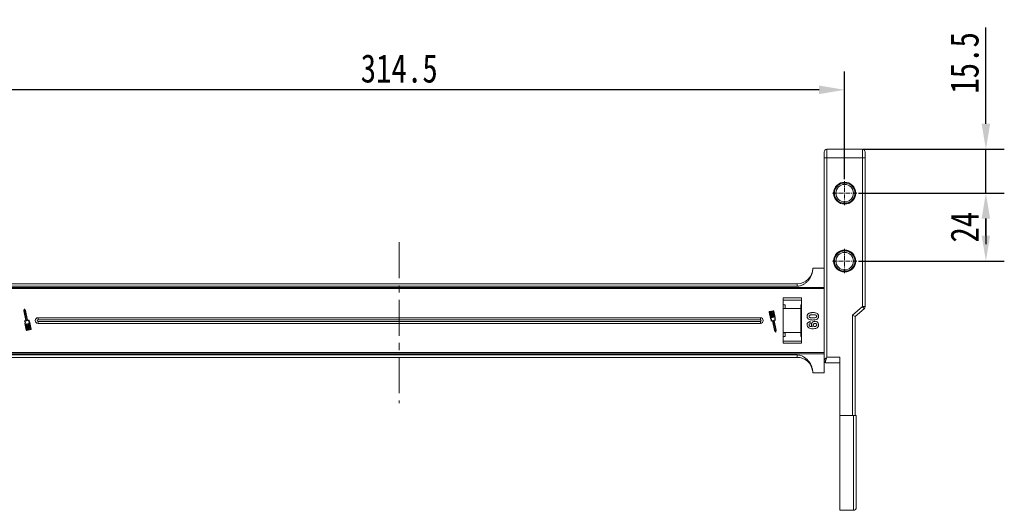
# Model space of a CAD drawing. Header units: millimetres. Extents: x -956 to 636, y -192 to 923.
# Tile 5 of 75: x -767 to -419, y 421 to 594. Entities that reach past the tile are written whole.
import ezdxf

# ---------------------------------------------------------------- set-up
doc = ezdxf.new("R2010")
doc.units = ezdxf.units.MM
doc.linetypes.add('CENTER', pattern=[0.6, 0.375, -0.075, 0.075, -0.075])
doc.linetypes.add('CENTERX2', pattern=[20.32, 12.7, -2.54, 2.54, -2.54])
doc.styles.get("Standard").update_dxf_attribs({"font": '仿宋_GB2312.ttf', "width": 0.8})
doc.dimstyles.new('副本 ISO-45.1', dxfattribs={"dimtxt": 10, "dimasz": 9, "dimexe": 6.5, "dimexo": 0.625, "dimgap": 2.5, "dimtad": 1, "dimdsep": 46, "dimtxsty": 'Standard', "dimcen": 2.5, "dimadec": 0, "dimazin": 0, "dimtfac": 1, "dimtmove": 0, "dimatfit": 3, "dimfxl": 0, "dimarcsym": 0})

# ---------------------------------------------------------------- blocks, each defined once
blk = doc.blocks.new('*D3286')
at = {"color": 0, "lineweight": -2}
for p, q in [((-470.53, 532.63), (-419.09, 532.63)), ((-425.59, 517.63), (-425.59, 523.63)), ((-470.53, 508.63), (-419.09, 508.63))]:
    blk.add_line(p, q, dxfattribs=at)
at = {"color": 0, "lineweight": 9}
for points in [[(-427.09, 523.63), (-424.09, 523.63), (-425.59, 532.63)], [(-427.09, 517.63), (-424.09, 517.63), (-425.59, 508.63)]]:
    blk.add_solid(points, dxfattribs=at)
at = {"layer": 'Defpoints', "color": 0, "lineweight": 9}
for p in [(-471.16, 532.63), (-425.59, 532.63), (-471.16, 508.63)]:
    blk.add_point(p, dxfattribs=at)
at = {"color": 0, "lineweight": 9, "insert": (-433.09, 520.63), "char_height": 10, "attachment_point": 5, "rotation": 90}
blk.add_mtext('24', dxfattribs=at)
blk = doc.blocks.new('*D3287')
at = {"color": 0, "lineweight": -2}
for p, q in [((-425.59, 557.13), (-425.59, 591.11)), ((-468.89, 548.13), (-419.09, 548.13)), ((-425.59, 532.63), (-425.59, 548.13)), ((-470.53, 532.63), (-419.09, 532.63)), ((-425.59, 523.63), (-425.59, 514.63))]:
    blk.add_line(p, q, dxfattribs=at)
at = {"color": 0, "lineweight": 9}
for points in [[(-427.09, 557.13), (-424.09, 557.13), (-425.59, 548.13)], [(-427.09, 523.63), (-424.09, 523.63), (-425.59, 532.63)]]:
    blk.add_solid(points, dxfattribs=at)
at = {"layer": 'Defpoints', "color": 0, "lineweight": 9}
for p in [(-469.51, 548.13), (-425.59, 548.13), (-471.16, 532.63)]:
    blk.add_point(p, dxfattribs=at)
at = {"color": 0, "lineweight": 9, "insert": (-433.09, 578.62), "char_height": 10, "attachment_point": 5, "rotation": 90}
blk.add_mtext('15.5', dxfattribs=at)
blk = doc.blocks.new('*D3288')
at = {"color": 0, "lineweight": -2}
for p, q in [((-789.95, 537.54), (-789.95, 575.61)), ((-475.45, 537.54), (-475.45, 575.61)), ((-484.45, 569.11), (-780.95, 569.11))]:
    blk.add_line(p, q, dxfattribs=at)
at = {"color": 0, "lineweight": 9}
for points in [[(-780.95, 570.61), (-780.95, 567.61), (-789.95, 569.11)], [(-484.45, 570.61), (-484.45, 567.61), (-475.45, 569.11)]]:
    blk.add_solid(points, dxfattribs=at)
at = {"layer": 'Defpoints', "color": 0, "lineweight": 9}
for p in [(-789.95, 569.11), (-789.95, 536.92), (-475.45, 536.92)]:
    blk.add_point(p, dxfattribs=at)
at = {"color": 0, "lineweight": 9, "insert": (-632.7, 576.61), "char_height": 10, "attachment_point": 5}
blk.add_mtext('314.5', dxfattribs=at)

msp = doc.modelspace()

# ---------------------------------------------------------------- linework, layer by layer
at = {"color": 7, "linetype": 'Continuous', "lineweight": 15}
for p, q in [((-481.697, 545.129), (-481.697, 548.129)), ((-469.197, 548.129), (-481.697, 548.129)), ((-469.197, 545.129), (-469.197, 548.129)), ((-482.697, 545.129), (-482.697, 473.573)), ((-481.697, 545.129), (-482.697, 545.129)), ((-481.697, 474.692), (-481.697, 545.129)), ((-481.697, 545.129), (-469.197, 545.129)), ((-469.197, 545.129), (-469.197, 492.588)), ((-468.197, 545.129), (-469.197, 545.129)), ((-468.197, 492.588), (-468.197, 545.129)), ((-482.697, 506.129), (-486.697, 506.129)), ((-632.697, 500.629), (-773.197, 500.629)), ((-492.197, 500.629), (-632.697, 500.629)), ((-492.197, 500.629), (-492.197, 499.743)), ((-632.697, 499.336), (-782.697, 499.336)), ((-782.697, 498.917), (-632.697, 498.917)), ((-773.197, 499.743), (-632.697, 499.743)), ((-632.697, 499.743), (-492.197, 499.743)), ((-482.697, 499.336), (-632.697, 499.336)), ((-632.697, 498.917), (-482.697, 498.917)), ((-497.197, 495.629), (-497.197, 479.629)), ((-490.697, 495.629), (-497.197, 495.629)), ((-497.197, 494.879), (-490.697, 494.879)), ((-490.697, 479.629), (-490.697, 495.629)), ((-765.061, 491.617), (-765.179, 491.016)), ((-765.179, 491.016), (-764.467, 487.646)), ((-764.973, 491.459), (-765.059, 491.017)), ((-765.059, 491.017), (-764.328, 487.556)), ((-764.715, 491.09), (-764.973, 491.459)), ((-764.605, 491.138), (-764.956, 491.64)), ((-763.983, 487.629), (-764.715, 491.09)), ((-763.887, 487.739), (-764.605, 491.138)), ((-502.149, 490.625), (-501.667, 488.346)), ((-502.034, 490.649), (-501.56, 488.407)), ((-500.634, 491.125), (-502.013, 490.834)), ((-501.759, 490.767), (-501.989, 490.719)), ((-501.319, 488.685), (-501.759, 490.767)), ((-501.357, 490.852), (-501.644, 490.792)), ((-501.644, 490.792), (-501.204, 488.709)), ((-500.917, 488.77), (-501.357, 490.852)), ((-500.954, 490.937), (-501.242, 490.877)), ((-501.242, 490.877), (-500.802, 488.794)), ((-500.514, 488.855), (-500.954, 490.937)), ((-500.61, 491.01), (-500.839, 490.962)), ((-500.839, 490.962), (-500.399, 488.879)), ((-500.066, 488.722), (-500.54, 490.965)), ((-499.944, 488.711), (-500.425, 490.989)), ((-496.397, 493.242), (-497.197, 493.242)), ((-497.197, 491.925), (-496.397, 491.925)), ((-490.897, 491.879), (-497.197, 491.879)), ((-496.397, 491.925), (-496.397, 493.242)), ((-490.897, 493.242), (-490.697, 493.242)), ((-490.897, 493.242), (-490.897, 491.879)), ((-490.897, 483.379), (-490.897, 491.879)), ((-469.197, 492.588), (-472.697, 489.588)), ((-471.697, 489.129), (-468.546, 491.829)), ((-469.197, 492.588), (-468.197, 492.588)), ((-468.546, 491.829), (-469.197, 492.588)), ((-764.49, 487.612), (-764.906, 487.524)), ((-764.351, 487.521), (-764.795, 487.427)), ((-763.504, 487.7), (-763.949, 487.606)), ((-763.442, 487.833), (-763.887, 487.739)), ((-762.745, 484.608), (-763.219, 486.851)), ((-762.63, 484.632), (-763.111, 486.911)), ((-632.697, 488.629), (-760.197, 488.629)), ((-760.197, 487.913), (-760.197, 488.629)), ((-632.697, 487.913), (-760.197, 487.913)), ((-760.197, 486.629), (-760.197, 487.344)), ((-760.197, 487.344), (-632.697, 487.344)), ((-505.197, 488.629), (-632.697, 488.629)), ((-505.197, 487.913), (-632.697, 487.913)), ((-632.697, 487.344), (-505.197, 487.344)), ((-505.197, 488.629), (-505.197, 487.913)), ((-505.197, 486.629), (-505.197, 487.344)), ((-501.337, 487.424), (-500.892, 487.518)), ((-501.226, 488.674), (-501.284, 488.662)), ((-501.274, 487.557), (-500.83, 487.651)), ((-500.892, 487.518), (-500.174, 484.119)), ((-500.824, 488.759), (-500.882, 488.747)), ((-500.795, 487.629), (-500.064, 484.167)), ((-500.422, 488.844), (-500.48, 488.832)), ((-499.719, 484.24), (-500.451, 487.701)), ((-500.428, 487.736), (-499.984, 487.83)), ((-499.6, 484.241), (-500.312, 487.611)), ((-500.289, 487.646), (-499.873, 487.733)), ((-487.653, 487.27), (-487.569, 486.5)), ((-472.697, 489.588), (-472.697, 454.129)), ((-471.697, 489.129), (-472.697, 489.588)), ((-471.697, 454.129), (-471.697, 489.129)), ((-764.835, 486.546), (-764.354, 484.268)), ((-764.713, 486.535), (-764.239, 484.292)), ((-763.939, 484.295), (-764.379, 486.378)), ((-764.357, 486.413), (-764.299, 486.425)), ((-764.264, 486.402), (-763.824, 484.32)), ((-764.169, 484.247), (-763.939, 484.295)), ((-764.145, 484.132), (-762.766, 484.423)), ((-763.537, 484.38), (-763.977, 486.463)), ((-763.955, 486.498), (-763.897, 486.51)), ((-763.862, 486.487), (-763.422, 484.405)), ((-763.824, 484.32), (-763.537, 484.38)), ((-763.135, 484.465), (-763.575, 486.548)), ((-763.552, 486.583), (-763.495, 486.595)), ((-763.46, 486.572), (-763.02, 484.49)), ((-763.422, 484.405), (-763.135, 484.465)), ((-763.02, 484.49), (-762.79, 484.538)), ((-760.197, 486.629), (-632.697, 486.629)), ((-632.697, 486.629), (-505.197, 486.629)), ((-500.174, 484.119), (-499.823, 483.617)), ((-500.064, 484.167), (-499.806, 483.798)), ((-499.806, 483.798), (-499.719, 484.24)), ((-499.717, 483.64), (-499.6, 484.241)), ((-497.197, 483.379), (-490.897, 483.379)), ((-496.397, 483.332), (-497.197, 483.332)), ((-496.397, 482.015), (-496.397, 483.332)), ((-490.897, 483.379), (-490.897, 482.015)), ((-497.197, 482.015), (-496.397, 482.015)), ((-490.697, 480.379), (-497.197, 480.379)), ((-490.697, 482.015), (-490.897, 482.015)), ((-632.697, 476.34), (-782.697, 476.34)), ((-482.697, 476.34), (-632.697, 476.34)), ((-497.197, 479.629), (-490.697, 479.629)), ((-782.697, 475.921), (-632.697, 475.921)), ((-632.697, 475.514), (-773.197, 475.514)), ((-773.197, 474.629), (-632.697, 474.629)), ((-632.697, 475.921), (-482.697, 475.921)), ((-492.197, 475.514), (-632.697, 475.514)), ((-632.697, 474.629), (-492.197, 474.629)), ((-492.197, 474.629), (-492.197, 475.514)), ((-482.697, 473.137), (-482.697, 469.129)), ((-482.197, 473.201), (-482.197, 472.692)), ((-477.197, 474.692), (-481.697, 474.692)), ((-477.197, 454.129), (-477.197, 474.692)), ((-482.197, 472.692), (-477.197, 472.692)), ((-486.697, 469.129), (-482.697, 469.129)), ((-472.697, 454.129), (-477.197, 454.129)), ((-477.197, 420.629), (-477.197, 454.129)), ((-472.347, 454.129), (-472.697, 454.129)), ((-472.347, 420.629), (-472.347, 454.129)), ((-477.197, 420.629), (-472.347, 420.629))]:
    msp.add_line(p, q, dxfattribs=at)
at = {"color": 1, "linetype": 'CENTER', "lineweight": 9, "ltscale": 3.9624}
for p, q in [((-475.447, 528.339), (-475.447, 536.919)), ((-479.737, 532.629), (-471.157, 532.629)), ((-475.447, 504.339), (-475.447, 512.919)), ((-479.737, 508.629), (-471.157, 508.629))]:
    msp.add_line(p, q, dxfattribs=at)
at = {"color": 1, "linetype": 'CENTERX2', "lineweight": 13}
msp.add_line((-632.697, 515.294), (-632.697, 458.457), dxfattribs=at)
at = {"color": 7, "linetype": 'Continuous', "lineweight": 15}
for centre, radius in [((-475.447, 532.629), 3.9), ((-475.447, 532.629), 3.1), ((-475.447, 508.629), 3.9), ((-475.447, 508.629), 3.1)]:
    msp.add_circle(centre, radius, dxfattribs=at)
for centre, radius, start, end in [((-481.697, 547.129), 1, 90, 180), ((-469.197, 547.129), 1, 0, 90), ((-492.197, 506.129), 5.5, 270, 360), ((-765.004, 491.606), 0.0587, 34.95116, 168.90824), ((-501.976, 490.661), 0.176, 101.9297, 191.9297), ((-501.976, 490.661), 0.0587, 101.9297, 191.9297), ((-500.598, 490.953), 0.176, 11.9297, 101.9297), ((-500.598, 490.953), 0.0587, 11.9297, 101.9297), ((-469.197, 492.588), 1, 310.60129, 0), ((-764.894, 487.466), 0.0587, 101.9297, 217.44471), ((-765.633, 486.9), 0.873, 336.11204, 37.44471), ((-765.633, 486.9), 0.99, 338.37041, 32.16635), ((-764.496, 487.64), 0.0294, 281.9297, 11.9297), ((-764.357, 487.55), 0.0294, 281.9297, 11.9297), ((-763.955, 487.635), 0.0294, 191.9297, 281.9297), ((-762.525, 487.557), 0.99, 171.69305, 225.48899), ((-763.43, 487.775), 0.0587, 346.41469, 101.9297), ((-762.525, 487.557), 0.873, 166.41469, 227.74736), ((-760.197, 487.629), 1, 90, 270), ((-760.197, 487.629), 0.285, 90, 270), ((-505.197, 487.629), 1, 270, 90), ((-505.197, 487.629), 0.285, 270, 90), ((-502.254, 487.7), 0.873, 346.41469, 47.74736), ((-502.254, 487.7), 0.99, 351.69305, 45.48899), ((-501.349, 487.482), 0.0587, 166.41469, 281.9297), ((-501.29, 488.691), 0.0294, 191.9297, 281.9297), ((-501.233, 488.703), 0.0294, 281.9297, 11.9297), ((-500.888, 488.776), 0.0294, 191.9297, 281.9297), ((-500.824, 487.622), 0.0294, 11.9297, 101.9297), ((-500.83, 488.788), 0.0294, 281.9297, 11.9297), ((-500.486, 488.861), 0.0294, 191.9297, 281.9297), ((-500.422, 487.707), 0.0294, 101.9297, 191.9297), ((-500.428, 488.873), 0.0294, 281.9297, 11.9297), ((-500.283, 487.617), 0.0294, 101.9297, 191.9297), ((-499.146, 488.357), 0.99, 158.37041, 212.16635), ((-499.146, 488.357), 0.873, 156.11204, 217.44471), ((-499.885, 487.791), 0.0587, 281.9297, 37.44471), ((-764.351, 486.384), 0.0294, 101.9297, 191.9297), ((-764.181, 484.304), 0.176, 191.9297, 281.9297), ((-764.293, 486.396), 0.0294, 11.9297, 101.9297), ((-764.181, 484.304), 0.0587, 191.9297, 281.9297), ((-763.948, 486.469), 0.0294, 101.9297, 191.9297), ((-763.891, 486.481), 0.0294, 11.9297, 101.9297), ((-763.546, 486.554), 0.0294, 101.9297, 191.9297), ((-763.489, 486.566), 0.0294, 11.9297, 101.9297), ((-762.802, 484.596), 0.0587, 281.9297, 11.9297), ((-762.802, 484.596), 0.176, 281.9297, 11.9297), ((-499.775, 483.651), 0.0587, 214.95116, 348.90824), ((-492.197, 469.129), 5.5, 7.91122, 90), ((-482.252, 473.648), 0.451, 189.5202, 277.08135), ((-482.197, 473.192), 0.5, 180, 270), ((-472.347, 421.629), 1, 270, 0)]:
    msp.add_arc(centre, radius, start, end, dxfattribs=at)
for points, knots in [([(-482.697, 547.129), (-482.697, 547.102), (-482.697, 547.06), (-482.697, 546.811), (-482.697, 546.553), (-482.697, 546.235), (-482.697, 545.768), (-482.697, 545.38), (-482.697, 545.129)], [0, 0, 0, 0, 0.2394429, 0.3696359, 0.4999999, 0.6301929, 0.7605571, 1, 1, 1, 1]), ([(-468.197, 545.129), (-468.197, 545.38), (-468.197, 545.768), (-468.197, 546.235), (-468.197, 546.553), (-468.197, 546.811), (-468.197, 547.06), (-468.197, 547.102), (-468.197, 547.129)], [0, 0, 0, 0, 0.23944295, 0.36980709, 0.50000008, 0.63036414, 0.76055705, 1, 1, 1, 1]), ([(-475.447, 529.029), (-475.673, 529.041), (-476.125, 529.065), (-476.797, 529.269), (-477.438, 529.597), (-478.009, 530.066), (-478.4, 530.542), (-478.647, 530.965), (-478.842, 531.395), (-479.005, 531.95), (-479.068, 532.628), (-479.005, 533.307), (-478.808, 533.979), (-478.478, 534.62), (-478.01, 535.191), (-477.533, 535.581), (-477.11, 535.829), (-476.681, 536.023), (-476.125, 536.193), (-475.673, 536.217), (-475.447, 536.229)], [0, 0, 0, 0, 0.05998, 0.1199831, 0.1849463, 0.249957, 0.3149202, 0.3472901, 0.3800161, 0.4399843, 0.4999996, 0.5599679, 0.6199831, 0.6849463, 0.749957, 0.8149202, 0.8472901, 0.8800161, 0.9399965, 1, 1, 1, 1]), ([(-475.447, 536.229), (-475.221, 536.216), (-474.768, 536.192), (-474.096, 535.988), (-473.456, 535.66), (-472.884, 535.191), (-472.494, 534.715), (-472.246, 534.292), (-472.051, 533.863), (-471.888, 533.307), (-471.826, 532.629), (-471.888, 531.95), (-472.085, 531.278), (-472.415, 530.637), (-472.884, 530.066), (-473.36, 529.676), (-473.783, 529.428), (-474.213, 529.234), (-474.768, 529.064), (-475.22, 529.04), (-475.447, 529.029)], [0, 0, 0, 0, 0.05998, 0.1199831, 0.1849463, 0.249957, 0.3149202, 0.3472901, 0.3800161, 0.4399843, 0.4999996, 0.5599679, 0.6199831, 0.6849463, 0.749957, 0.8149202, 0.8472901, 0.8800161, 0.9399965, 1, 1, 1, 1]), ([(-475.447, 505.029), (-475.673, 505.041), (-476.125, 505.065), (-476.797, 505.269), (-477.438, 505.597), (-478.009, 506.066), (-478.4, 506.542), (-478.647, 506.965), (-478.842, 507.395), (-479.005, 507.95), (-479.068, 508.628), (-479.005, 509.307), (-478.808, 509.979), (-478.478, 510.62), (-478.01, 511.191), (-477.533, 511.581), (-477.11, 511.829), (-476.681, 512.023), (-476.125, 512.193), (-475.673, 512.217), (-475.447, 512.229)], [0, 0, 0, 0, 0.05997996, 0.1199831, 0.18494633, 0.24995699, 0.31492025, 0.34729014, 0.38001606, 0.43998433, 0.49999957, 0.55996785, 0.6199831, 0.68494633, 0.74995699, 0.81492025, 0.84729014, 0.88001606, 0.93999645, 1, 1, 1, 1]), ([(-475.447, 512.229), (-475.221, 512.216), (-474.768, 512.192), (-474.096, 511.988), (-473.456, 511.66), (-472.884, 511.191), (-472.494, 510.715), (-472.246, 510.292), (-472.051, 509.863), (-471.888, 509.307), (-471.826, 508.629), (-471.888, 507.95), (-472.085, 507.278), (-472.415, 506.637), (-472.884, 506.066), (-473.36, 505.676), (-473.783, 505.428), (-474.213, 505.234), (-474.768, 505.064), (-475.22, 505.04), (-475.447, 505.029)], [0, 0, 0, 0, 0.05998, 0.1199831, 0.1849463, 0.249957, 0.3149202, 0.3472901, 0.3800161, 0.4399843, 0.4999996, 0.5599679, 0.6199831, 0.6849463, 0.749957, 0.8149202, 0.8472901, 0.8800161, 0.9399965, 1, 1, 1, 1]), ([(-492.197, 499.743), (-491.805, 499.784), (-491.109, 499.858), (-490.189, 500.269), (-489.405, 500.753), (-488.692, 501.356), (-488.029, 502.099), (-487.459, 502.98), (-487.023, 503.987), (-486.749, 505.046), (-486.714, 505.768), (-486.697, 506.129)], [0, 0, 0, 0, 0.12537671, 0.22314387, 0.32104417, 0.42261476, 0.52420473, 0.64378252, 0.76336805, 0.8816833, 1, 1, 1, 1]), ([(-488.286, 490.056), (-488.231, 490.096), (-488.122, 490.175), (-487.885, 490.283), (-487.577, 490.374), (-487.24, 490.423), (-486.936, 490.446), (-486.758, 490.448), (-486.669, 490.449)], [0, 0, 0, 0, 0.1184406, 0.2393457, 0.4595932, 0.6849248, 0.8422399, 1, 1, 1, 1]), ([(-486.669, 490.449), (-486.536, 490.447), (-486.233, 490.442), (-485.704, 490.37), (-485.281, 490.229), (-485.074, 490.07), (-485.052, 490.053)], [0, 0, 0, 0, 0.23673076, 0.53755546, 0.94966792, 1, 1, 1, 1]), ([(-488.697, 489.141), (-488.694, 489.208), (-488.69, 489.343), (-488.646, 489.541), (-488.568, 489.731), (-488.47, 489.876), (-488.372, 489.983), (-488.314, 490.032), (-488.286, 490.056)], [0, 0, 0, 0, 0.1926347, 0.388697, 0.5820148, 0.7830443, 0.8909593, 1, 1, 1, 1]), ([(-488.29, 488.229), (-488.341, 488.274), (-488.443, 488.364), (-488.558, 488.533), (-488.641, 488.722), (-488.679, 488.891), (-488.694, 489.032), (-488.696, 489.105), (-488.697, 489.141)], [0, 0, 0, 0, 0.1937693, 0.3935642, 0.587886, 0.7891312, 0.8942826, 1, 1, 1, 1]), ([(-488.697, 486.172), (-488.686, 486.308), (-488.665, 486.553), (-488.484, 486.867), (-488.204, 487.11), (-487.906, 487.224), (-487.707, 487.26), (-487.653, 487.27)], [0, 0, 0, 0, 0.2427882, 0.4388655, 0.6348012, 0.9009361, 1, 1, 1, 1]), ([(-486.677, 487.834), (-486.811, 487.836), (-487.114, 487.841), (-487.633, 487.912), (-488.053, 488.05), (-488.26, 488.207), (-488.29, 488.229)], [0, 0, 0, 0, 0.2372812, 0.5385907, 0.9326774, 1, 1, 1, 1]), ([(-488.03, 489.141), (-488.022, 489.21), (-488.009, 489.32), (-487.921, 489.448), (-487.768, 489.553), (-487.493, 489.645), (-487.104, 489.674), (-486.815, 489.678), (-486.669, 489.68)], [0, 0, 0, 0, 0.1253702, 0.2022903, 0.2791788, 0.4647576, 0.7305818, 1, 1, 1, 1]), ([(-487.637, 488.689), (-487.706, 488.712), (-487.818, 488.75), (-487.944, 488.857), (-488.01, 488.979), (-488.028, 489.078), (-488.03, 489.133), (-488.03, 489.141)], [0, 0, 0, 0, 0.3336776, 0.5404125, 0.7472639, 0.9612091, 1, 1, 1, 1]), ([(-486.669, 488.603), (-486.736, 488.603), (-486.87, 488.604), (-487.05, 488.61), (-487.212, 488.62), (-487.354, 488.634), (-487.497, 488.653), (-487.591, 488.677), (-487.637, 488.689)], [0, 0, 0, 0, 0.2052705, 0.4106164, 0.5571497, 0.7038442, 0.8514711, 1, 1, 1, 1]), ([(-487.21, 486.19), (-487.197, 486.326), (-487.172, 486.598), (-486.956, 486.949), (-486.65, 487.216), (-486.296, 487.355), (-486.054, 487.367), (-485.95, 487.372)], [0, 0, 0, 0, 0.2101886, 0.4217733, 0.6236035, 0.8370344, 1, 1, 1, 1]), ([(-484.645, 489.141), (-484.656, 489.006), (-484.676, 488.734), (-484.875, 488.382), (-485.168, 488.11), (-485.589, 487.934), (-486.103, 487.846), (-486.486, 487.838), (-486.677, 487.834)], [0, 0, 0, 0, 0.1474062, 0.2963669, 0.4308106, 0.5797755, 0.7893694, 1, 1, 1, 1]), ([(-486.669, 489.68), (-486.603, 489.679), (-486.469, 489.678), (-486.289, 489.673), (-486.128, 489.662), (-485.986, 489.648), (-485.844, 489.63), (-485.751, 489.606), (-485.705, 489.594)], [0, 0, 0, 0, 0.2059417, 0.4119594, 0.558149, 0.7045024, 0.8518015, 1, 1, 1, 1]), ([(-485.312, 489.141), (-485.318, 489.085), (-485.327, 488.982), (-485.404, 488.85), (-485.552, 488.738), (-485.826, 488.642), (-486.219, 488.608), (-486.518, 488.604), (-486.669, 488.603)], [0, 0, 0, 0, 0.10461361, 0.18881412, 0.27351189, 0.44412695, 0.71948087, 1, 1, 1, 1]), ([(-485.95, 487.372), (-485.815, 487.364), (-485.545, 487.349), (-485.166, 487.182), (-484.87, 486.902), (-484.675, 486.531), (-484.656, 486.257), (-484.645, 486.114)], [0, 0, 0, 0, 0.1979267, 0.3977284, 0.5974133, 0.7905838, 1, 1, 1, 1]), ([(-485.705, 489.594), (-485.636, 489.571), (-485.523, 489.532), (-485.398, 489.424), (-485.331, 489.301), (-485.315, 489.202), (-485.312, 489.148), (-485.312, 489.141)], [0, 0, 0, 0, 0.3348035, 0.5425606, 0.750382, 0.9707212, 1, 1, 1, 1]), ([(-485.052, 490.053), (-485.002, 490.009), (-484.9, 489.919), (-484.784, 489.75), (-484.701, 489.561), (-484.663, 489.392), (-484.648, 489.251), (-484.646, 489.178), (-484.645, 489.141)], [0, 0, 0, 0, 0.1937762, 0.3936, 0.5878635, 0.7889077, 0.894169, 1, 1, 1, 1]), ([(-486.643, 484.757), (-486.776, 484.76), (-487.178, 484.768), (-487.734, 484.859), (-488.242, 485.137), (-488.544, 485.484), (-488.682, 485.854), (-488.693, 486.087), (-488.697, 486.172)], [0, 0, 0, 0, 0.1423372, 0.4291269, 0.5899433, 0.7512055, 0.9098946, 1, 1, 1, 1]), ([(-487.569, 486.5), (-487.649, 486.487), (-487.771, 486.466), (-487.915, 486.376), (-487.993, 486.272), (-488.026, 486.165), (-488.029, 486.098), (-488.03, 486.073)], [0, 0, 0, 0, 0.3447142, 0.5290593, 0.7142089, 0.8921959, 1, 1, 1, 1]), ([(-488.03, 486.073), (-488.025, 486.019), (-488.014, 485.911), (-487.915, 485.759), (-487.745, 485.618), (-487.383, 485.509), (-487.082, 485.484), (-486.875, 485.467)], [0, 0, 0, 0, 0.1120155, 0.2243547, 0.3677679, 0.565827, 1, 1, 1, 1]), ([(-486.875, 485.467), (-486.923, 485.514), (-487.022, 485.608), (-487.111, 485.755), (-487.163, 485.881), (-487.19, 485.98), (-487.206, 486.084), (-487.208, 486.155), (-487.21, 486.19)], [0, 0, 0, 0, 0.24349124, 0.49626585, 0.61820988, 0.7417038, 0.87015842, 1, 1, 1, 1]), ([(-484.645, 486.114), (-484.656, 485.979), (-484.677, 485.707), (-484.88, 485.347), (-485.185, 485.055), (-485.72, 484.815), (-486.229, 484.761), (-486.584, 484.757), (-486.643, 484.757)], [0, 0, 0, 0, 0.148288, 0.2977445, 0.4437132, 0.6077915, 0.9347078, 1, 1, 1, 1]), ([(-486.543, 486.06), (-486.537, 486.128), (-486.526, 486.254), (-486.432, 486.417), (-486.301, 486.529), (-486.12, 486.594), (-485.989, 486.599), (-485.911, 486.603)], [0, 0, 0, 0, 0.2139369, 0.3980753, 0.5830907, 0.7516657, 1, 1, 1, 1]), ([(-485.968, 485.526), (-486.047, 485.53), (-486.18, 485.538), (-486.349, 485.624), (-486.459, 485.745), (-486.532, 485.894), (-486.539, 486.005), (-486.543, 486.06)], [0, 0, 0, 0, 0.26739447, 0.44721416, 0.62712208, 0.81306532, 1, 1, 1, 1]), ([(-485.312, 486.099), (-485.319, 486.031), (-485.334, 485.894), (-485.45, 485.72), (-485.608, 485.592), (-485.791, 485.534), (-485.912, 485.529), (-485.968, 485.526)], [0, 0, 0, 0, 0.2079545, 0.4204057, 0.6273197, 0.8277075, 1, 1, 1, 1]), ([(-485.911, 486.603), (-485.824, 486.599), (-485.686, 486.592), (-485.507, 486.518), (-485.399, 486.409), (-485.326, 486.265), (-485.317, 486.159), (-485.312, 486.099)], [0, 0, 0, 0, 0.2913202, 0.4655393, 0.6416315, 0.798664, 1, 1, 1, 1]), ([(-486.697, 469.129), (-486.716, 469.509), (-486.755, 470.269), (-487.057, 471.377), (-487.536, 472.421), (-488.187, 473.369), (-488.993, 474.19), (-489.82, 474.784), (-490.607, 475.179), (-491.358, 475.448), (-491.902, 475.491), (-492.197, 475.514)], [0, 0, 0, 0, 0.1245955, 0.2491892, 0.3738223, 0.4984451, 0.6220504, 0.7455895, 0.8257011, 0.9057067, 1, 1, 1, 1]), ([(-482.697, 473.573), (-482.68, 473.641), (-482.644, 473.785), (-482.394, 474.064), (-482.064, 474.374), (-481.819, 474.586), (-481.697, 474.692)], [0, 0, 0, 0, 0.2343503, 0.4981953, 0.748869, 1, 1, 1, 1]), ([(-482.697, 473.573), (-482.697, 473.456), (-482.697, 473.33), (-482.697, 473.296), (-482.697, 473.294)], [0, 0, 0, 0, 0.93147, 1, 1, 1, 1]), ([(-482.197, 473.201), (-482.187, 473.296), (-482.165, 473.505), (-481.994, 474.004), (-481.813, 474.422), (-481.697, 474.692)], [0, 0, 0, 0, 0.22707195, 0.50158707, 1, 1, 1, 1]), ([(-471.347, 454.129), (-471.358, 454.129), (-471.38, 454.129), (-471.552, 454.129), (-471.806, 454.129), (-472.087, 454.129), (-472.273, 454.129), (-472.347, 454.129)], [0, 0, 0, 0, 0.21469386, 0.42938772, 0.64408158, 0.85877544, 1, 1, 1, 1]), ([(-471.347, 421.629), (-471.347, 421.655), (-471.347, 421.707), (-471.347, 422.138), (-471.347, 422.843), (-471.347, 423.76), (-471.347, 424.762), (-471.347, 425.769), (-471.347, 427.107), (-471.347, 428.857), (-471.347, 431.107), (-471.347, 433.6), (-471.347, 436.294), (-471.347, 439.153), (-471.347, 442.105), (-471.347, 445.134), (-471.347, 448.148), (-471.347, 451.155), (-471.347, 453.137), (-471.347, 454.129)], [0, 0, 0, 0, 0.0582517, 0.116493, 0.1782416, 0.23998, 0.2829052, 0.3257282, 0.3686443, 0.434335, 0.5000152, 0.565706, 0.6313862, 0.6957083, 0.76002, 0.8217687, 0.8835071, 0.9417561, 1, 1, 1, 1])]:
    msp.add_open_spline(points, degree=3, knots=knots, dxfattribs=at)

# ---------------------------------------------------------------- dimensions: what is measured, and where the dimension line sits
at = {"color": 5, "lineweight": 9}
for base, p1, p2, picture, middle in [((-425.586, 548.129), (-471.157, 532.629), (-469.515, 548.129), '*D3287', (-433.086, 578.618)), ((-425.586, 532.629), (-471.157, 508.629), (-471.157, 532.629), '*D3286', (-433.086, 520.629))]:
    dim = msp.add_linear_dim(base=base, p1=p1, p2=p2, angle=90, dimstyle='副本 ISO-45.1', dxfattribs=at)
    dim.commit()
    dim.dimension.update_dxf_attribs({"geometry": picture, "text_midpoint": middle})
dim = msp.add_linear_dim(base=(-789.947, 569.108), p1=(-475.447, 536.919), p2=(-789.947, 536.919), dimstyle='副本 ISO-45.1', dxfattribs=at)
dim.commit()
dim.dimension.update_dxf_attribs({"geometry": '*D3288', "text_midpoint": (-632.697, 576.608)})

doc.saveas('drawing.dxf')
